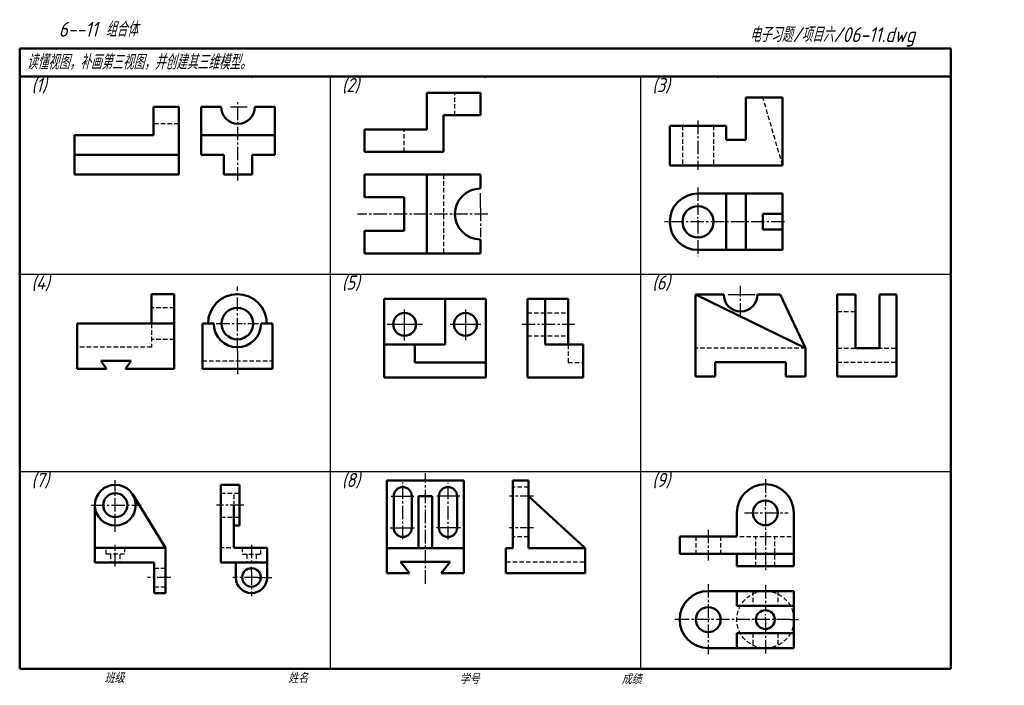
# Model space of a CAD drawing. Header units: millimetres. Extents: x 79 to 428, y 66 to 302.
import ezdxf

# ---------------------------------------------------------------- set-up
doc = ezdxf.new("R2010")
doc.units = ezdxf.units.MM
doc.header["$LTSCALE"] = 0.5
doc.linetypes.add('CENTER2', pattern=[28.575, 19.05, -3.175, 3.175, -3.175])
doc.linetypes.add('DASHED2', pattern=[9.525, 6.35, -3.175])
for name, color, linetype, lineweight in [('文字层', 227, 'Continuous', 20), ('点画线层', 3, 'CENTER2', 25), ('粗实线层', 7, 'Continuous', 50), ('虚线层', 2, 'DASHED2', 25)]:
    doc.layers.add(name, color=color, linetype=linetype, lineweight=lineweight)
doc.layers.add('细实线层', color=7, linetype='Continuous')
doc.styles.add('工程字体（斜）', font='gbeitc.shx', dxfattribs={"bigfont": 'gbcbig.shx'})
doc.styles.add('工程斜体', font='gbeitc.shx', dxfattribs={"bigfont": 'gbcbig.shx'})

msp = doc.modelspace()

# ---------------------------------------------------------------- linework, layer by layer
at = {"layer": '点画线层', "color": 7, "ltscale": 0.5}
for p, q in [((156.28, 245.22), (156.28, 273.72)), ((319.31, 266.44), (319.31, 248.96)), ((319.31, 242.72), (319.31, 233.06)), ((242.17, 235.54), (242.17, 225.06)), ((244.84, 233.32), (198.58, 233.32)), ((350.01, 230.58), (308.59, 230.58)), ((319.31, 231.17), (319.31, 218.41)), ((156.06, 184.66), (156.06, 207.57)), ((334.42, 196.98), (334.42, 207.86)), ((148.6, 194.49), (157.83, 194.49)), ((256.83, 194.22), (275.69, 194.22)), ((222.69, 102.26), (222.69, 141.45)), ((112.8, 120.71), (112.8, 138.99)), ((214.67, 118), (214.67, 138.12)), ((230.71, 117.9), (230.71, 137.99)), ((343.18, 139.29), (343.18, 129.86)), ((261.01, 133.3), (252.46, 133.3)), ((104.32, 130.1), (122.01, 130.1)), ((158.32, 130.1), (148.68, 130.1)), ((335.84, 127.38), (351.29, 127.38)), ((343.18, 127.76), (343.18, 106.43)), ((261.01, 122.07), (252.46, 122.07)), ((322.94, 121.35), (322.94, 110.49)), ((112.8, 108.42), (112.8, 115.99)), ((161.06, 116.09), (161.06, 109.26)), ((161.06, 106.64), (161.06, 97.81)), ((132.45, 104.48), (124.18, 104.48)), ((163.29, 104.48), (154.4, 104.48)), ((322.94, 102.1), (322.94, 77.34)), ((343.18, 101.74), (343.18, 92.41)), ((351.93, 89.54), (315.9, 89.54)), ((343.18, 89.38), (343.18, 77.06))]:
    msp.add_line(p, q, dxfattribs=at)
at = {"layer": '点画线层', "color": 7}
for p, q in [((242.17, 235.54), (242.17, 240.68)), ((158.39, 194.49), (158.97, 194.49)), ((159.79, 194.49), (163.58, 194.49)), ((156.06, 184.66), (156.06, 176.5)), ((343.18, 128.57), (343.18, 129.27)), ((161.06, 106.64), (161.06, 108.23)), ((163.29, 104.48), (168.26, 104.48)), ((343.18, 91.06), (343.18, 91.47)), ((315.9, 89.54), (311.12, 89.54)), ((343.18, 89.38), (343.18, 90.43)), ((351.93, 89.54), (354.93, 89.54))]:
    msp.add_line(p, q, dxfattribs=at)
at = {"layer": '粗实线层', "color": 7, "ltscale": 0.5}
for p, q in [((408.91, 292.03), (78.91, 292.03)), ((78.91, 292.03), (78.91, 282.03)), ((408.91, 282.03), (408.91, 292.03)), ((78.91, 282.03), (78.91, 72.03)), ((238.88, 282.03), (78.91, 282.03)), ((408.91, 282.03), (238.88, 282.03)), ((408.91, 72.03), (408.91, 282.03)), ((242.17, 276.32), (223.17, 276.32)), ((223.17, 276.32), (223.17, 263.32)), ((242.17, 268.32), (242.17, 276.32)), ((349.31, 274.58), (336.31, 274.58)), ((336.31, 274.58), (336.31, 259.58)), ((349.31, 250.58), (349.31, 274.58)), ((135.28, 271.33), (126.28, 271.33)), ((126.28, 271.33), (126.28, 261.33)), ((135.28, 254.33), (135.28, 271.33)), ((143.28, 254.33), (143.28, 271.33)), ((150.28, 271.33), (143.28, 271.33)), ((169.28, 271.33), (162.28, 271.33)), ((169.28, 254.33), (169.28, 271.33)), ((229.17, 255.32), (229.17, 268.32)), ((229.17, 268.32), (242.17, 268.32)), ((201.17, 263.32), (201.17, 255.32)), ((223.17, 263.32), (201.17, 263.32)), ((309.31, 264.58), (309.31, 250.58)), ((329.31, 264.58), (309.31, 264.58)), ((329.31, 259.58), (329.31, 264.58)), ((98.28, 261.33), (98.28, 254.33)), ((126.28, 261.33), (98.28, 261.33)), ((143.28, 261.33), (169.28, 261.33)), ((336.31, 259.58), (329.31, 259.58)), ((201.17, 255.32), (229.17, 255.32)), ((98.28, 254.33), (98.28, 247.33)), ((98.28, 254.33), (135.28, 254.33)), ((135.28, 247.33), (135.28, 254.33)), ((143.28, 254.33), (151.28, 254.33)), ((151.28, 254.33), (151.28, 247.33)), ((161.28, 247.33), (161.28, 254.33)), ((161.28, 254.33), (169.28, 254.33)), ((309.31, 250.58), (349.31, 250.58)), ((98.28, 247.33), (135.28, 247.33)), ((151.28, 247.33), (161.28, 247.33)), ((201.17, 247.32), (242.17, 247.32)), ((201.17, 247.32), (201.17, 239.32)), ((223.17, 247.32), (223.17, 219.32)), ((242.17, 242.32), (242.17, 247.32)), ((201.17, 239.32), (215.17, 239.32)), ((215.17, 239.32), (215.17, 227.32)), ((329.31, 240.58), (329.31, 220.58)), ((336.31, 240.58), (336.31, 220.58)), ((349.31, 233.37), (349.31, 240.58)), ((342.31, 227.78), (342.31, 233.37)), ((349.31, 233.37), (342.31, 233.37)), ((215.17, 227.32), (201.17, 227.32)), ((201.17, 227.32), (201.17, 219.32)), ((349.31, 227.78), (342.31, 227.78)), ((349.31, 220.58), (349.31, 227.78)), ((242.17, 219.32), (242.17, 224.32)), ((201.17, 219.32), (242.17, 219.32)), ((133.66, 204.89), (125.66, 204.89)), ((125.66, 204.89), (125.66, 194.49)), ((133.66, 178.49), (133.66, 204.89)), ((208.11, 203.22), (244.11, 203.22)), ((208.11, 175.32), (208.11, 203.22)), ((229.71, 187.02), (229.71, 203.22)), ((244.11, 203.22), (244.11, 175.32)), ((258.87, 175.32), (258.87, 203.22)), ((258.87, 203.22), (265.17, 203.22)), ((265.17, 203.22), (273.27, 203.22)), ((265.17, 203.22), (265.17, 187.02)), ((273.27, 203.22), (273.27, 187.02)), ((318.42, 204.77), (318.42, 175.77)), ((357.42, 185.77), (318.42, 204.77)), ((318.42, 204.77), (328.42, 204.77)), ((340.42, 204.77), (348.42, 204.77)), ((348.42, 204.77), (357.42, 185.77)), ((368.67, 175.77), (368.67, 204.77)), ((368.67, 204.77), (375.17, 204.77)), ((375.17, 185.77), (375.17, 204.77)), ((389.67, 204.77), (383.67, 204.77)), ((383.67, 204.77), (383.67, 185.77)), ((389.67, 175.77), (389.67, 204.77)), ((99.26, 194.49), (99.26, 178.49)), ((133.66, 194.49), (99.26, 194.49)), ((143.66, 178.49), (143.66, 194.49)), ((147.66, 194.49), (143.66, 194.49)), ((168.46, 194.49), (164.46, 194.49)), ((168.46, 178.49), (168.46, 194.49)), ((208.11, 187.02), (229.71, 187.02)), ((218.91, 180.72), (218.91, 187.02)), ((265.17, 187.02), (273.27, 187.02)), ((273.27, 187.02), (278.67, 187.02)), ((278.67, 187.02), (278.67, 175.32)), ((357.42, 175.77), (357.42, 185.77)), ((383.67, 185.77), (375.17, 185.77)), ((99.26, 178.49), (109.66, 178.49)), ((107.66, 181.29), (118.46, 181.29)), ((109.66, 178.49), (107.66, 181.29)), ((116.46, 178.49), (118.46, 181.29)), ((116.46, 178.49), (133.66, 178.49)), ((143.66, 178.49), (168.46, 178.49)), ((244.11, 180.72), (218.91, 180.72)), ((325.42, 175.77), (325.42, 180.77)), ((325.42, 180.77), (350.42, 180.77)), ((350.42, 180.77), (350.42, 175.77)), ((244.11, 175.32), (208.11, 175.32)), ((278.67, 175.32), (258.87, 175.32)), ((318.42, 175.77), (325.42, 175.77)), ((350.42, 175.77), (357.42, 175.77)), ((368.67, 175.77), (389.67, 175.77)), ((150.22, 109.73), (150.22, 137.32)), ((150.22, 137.32), (156.79, 137.32)), ((156.79, 137.32), (156.79, 122.87)), ((209.06, 138.91), (236.32, 138.91)), ((209.06, 106.03), (209.06, 138.91)), ((236.32, 138.91), (236.32, 106.03)), ((253.66, 114.86), (253.66, 138.91)), ((253.66, 138.91), (259.28, 138.91)), ((259.28, 138.91), (259.28, 114.86)), ((130.53, 114.99), (118.96, 133.87)), ((211.47, 133.3), (211.47, 122.07)), ((217.88, 133.3), (217.88, 122.07)), ((225.1, 133.3), (220.29, 133.3)), ((220.29, 133.3), (220.29, 114.86)), ((225.1, 114.86), (225.1, 133.3)), ((227.5, 133.3), (227.5, 122.07)), ((233.92, 133.3), (233.92, 122.07)), ((259.28, 133.3), (279.32, 114.86)), ((105.57, 109.73), (105.57, 130.1)), ((154.82, 130.1), (154.82, 114.99)), ((333.06, 119.02), (333.06, 127.38)), ((353.3, 108.46), (353.3, 127.38)), ((156.79, 122.87), (154.82, 122.87)), ((312.82, 119.02), (312.82, 112.86)), ((312.82, 119.02), (333.06, 119.02)), ((105.57, 114.99), (130.53, 114.99)), ((130.53, 98.89), (130.53, 114.99)), ((166.64, 114.99), (154.82, 114.99)), ((166.64, 114.99), (166.64, 104.48)), ((236.32, 114.86), (209.06, 114.86)), ((251.26, 106.03), (251.26, 114.86)), ((251.26, 114.86), (253.66, 114.86)), ((259.28, 114.86), (279.32, 114.86)), ((279.32, 106.03), (279.32, 114.86)), ((312.82, 112.86), (353.3, 112.86)), ((333.06, 112.86), (333.06, 108.46)), ((105.57, 109.73), (126.59, 109.73)), ((126.59, 109.73), (126.59, 98.89)), ((150.22, 109.73), (155.47, 109.73)), ((155.47, 109.73), (155.47, 104.48)), ((155.47, 109.73), (166.64, 109.73)), ((209.06, 106.03), (209.06, 110.04)), ((213.87, 110.04), (217.08, 106.03)), ((213.87, 110.04), (231.51, 110.04)), ((231.51, 110.04), (228.31, 106.03)), ((333.06, 108.46), (353.3, 108.46)), ((217.08, 106.03), (209.06, 106.03)), ((236.32, 106.03), (228.31, 106.03)), ((251.26, 106.03), (279.32, 106.03)), ((126.59, 98.89), (130.53, 98.89)), ((322.94, 99.66), (353.3, 99.66)), ((333.06, 99.66), (333.06, 94.38)), ((353.3, 99.66), (353.3, 79.42)), ((333.06, 94.38), (353.3, 94.38)), ((353.3, 84.7), (333.06, 84.7)), ((333.06, 84.7), (333.06, 79.42)), ((353.3, 79.42), (322.94, 79.42)), ((78.91, 72.03), (408.91, 72.03))]:
    msp.add_line(p, q, dxfattribs=at)
at = {"layer": '粗实线层'}
for p, q in [((319.31, 240.58), (349.31, 240.58)), ((319.31, 220.58), (349.31, 220.58))]:
    msp.add_line(p, q, dxfattribs=at)
at = {"layer": '粗实线层', "color": 7}
msp.add_line((349.31, 233.37), (349.31, 227.78), dxfattribs=at)
at = {"layer": '粗实线层', "color": 7, "ltscale": 0.5}
for centre, radius in [((319.31, 230.58), 5.54), ((156.06, 194.49), 5.6), ((215.31, 194.22), 4.05), ((236.91, 194.22), 4.05), ((112.8, 130.1), 7.23), ((112.8, 130.1), 4.27), ((343.18, 127.38), 4.4), ((161.06, 104.48), 3.28), ((322.94, 89.54), 4.4), ((343.18, 89.54), 3.34)]:
    msp.add_circle(centre, radius, dxfattribs=at)
for centre, radius, start, end in [((156.28, 271.33), 6, 180, 0), ((242.17, 233.32), 9, 90, 270), ((319.31, 230.58), 10, 90, 270), ((156.06, 194.49), 10.4, 0, 180), ((334.42, 204.77), 6, 180, 0), ((156.06, 194.49), 8.4, 180, 0), ((214.67, 133.3), 3.21, 0, 180), ((230.71, 133.3), 3.21, 0, 180), ((343.18, 127.38), 10.12, 0, 180), ((214.67, 122.07), 3.21, 180, 0), ((230.71, 122.07), 3.21, 180, 0), ((161.06, 104.48), 5.58, 180, 0), ((322.94, 89.54), 10.12, 90, 270)]:
    msp.add_arc(centre, radius, start, end, dxfattribs=at)
at = {"layer": '粗实线层', "color": 7}
for p in [(161.41, 282.03), (243.91, 282.03), (326.41, 282.03), (78.91, 212.03)]:
    msp.add_point(p, dxfattribs=at)
at = {"layer": '细实线层', "color": 7, "ltscale": 0.5}
for p, q in [((188.91, 282.03), (188.91, 72.03)), ((298.91, 282.03), (298.91, 72.03)), ((78.91, 212.03), (408.91, 212.03)), ((330.01, 204.77), (339.51, 204.77)), ((215.31, 188.46), (215.31, 199.44)), ((236.91, 199.45), (236.91, 188.55)), ((209.18, 194.22), (221.64, 194.22)), ((231.43, 194.22), (242.36, 194.22)), ((78.91, 142.03), (408.91, 142.03)), ((210.52, 133.3), (218.57, 133.3)), ((234.86, 133.3), (226.81, 133.3)), ((210.26, 122.07), (218.79, 122.07)), ((235.13, 122.07), (226.6, 122.07))]:
    msp.add_line(p, q, dxfattribs=at)
at = {"layer": '细实线层'}
for p, q in [((153.66, 271.33), (159.48, 271.33)), ((308.59, 230.58), (307.43, 230.58)), ((319.31, 231.7), (319.31, 232.17))]:
    msp.add_line(p, q, dxfattribs=at)
at = {"layer": '细实线层', "color": 7}
msp.add_point((78.91, 212.03), dxfattribs=at)
at = {"layer": '虚线层', "color": 7, "ltscale": 0.5}
for p, q in [((233.17, 268.32), (233.17, 276.32)), ((349.31, 250.58), (342.31, 274.58)), ((135.28, 265.33), (126.28, 265.33)), ((215.17, 255.32), (215.17, 263.32)), ((313.77, 264.58), (313.77, 250.58)), ((324.86, 264.58), (324.86, 250.58)), ((229.17, 247.32), (229.17, 219.32)), ((133.66, 200.09), (125.66, 200.09)), ((258.87, 198.27), (273.27, 198.27)), ((368.67, 198.77), (375.17, 198.77)), ((125.66, 194.49), (125.66, 186.09)), ((133.66, 188.89), (125.66, 188.89)), ((258.87, 190.17), (273.27, 190.17)), ((125.66, 186.09), (99.26, 186.09)), ((273.27, 187.02), (273.27, 180.72)), ((357.42, 185.77), (318.42, 185.77)), ((368.67, 185.77), (389.67, 185.77)), ((143.66, 181.29), (168.46, 181.29)), ((273.27, 180.72), (278.67, 180.72)), ((368.67, 180.77), (389.67, 180.77)), ((259.28, 136.51), (253.66, 136.51)), ((150.22, 134.37), (156.79, 134.37)), ((154.82, 133.87), (154.82, 130.6)), ((150.22, 125.83), (156.79, 125.83)), ((259.28, 118.86), (253.66, 118.86)), ((318.54, 119.02), (318.54, 112.86)), ((327.34, 119.02), (327.34, 112.86)), ((334.12, 119.02), (353.3, 119.02)), ((339.84, 108.46), (339.84, 119.02)), ((346.51, 108.46), (346.51, 119.02)), ((109.51, 112.69), (109.51, 114.99)), ((116.08, 112.69), (109.51, 112.69)), ((111.15, 112.69), (111.15, 109.73)), ((114.44, 112.69), (114.44, 109.73)), ((116.08, 114.99), (116.08, 112.69)), ((153.71, 114.99), (150.22, 114.99)), ((157.77, 114.99), (157.77, 112.69)), ((157.77, 112.69), (164.34, 112.69)), ((159.41, 112.69), (159.41, 109.73)), ((162.7, 112.69), (162.7, 109.73)), ((164.34, 112.69), (164.34, 114.99)), ((251.26, 110.04), (279.32, 110.04)), ((126.59, 107.76), (130.53, 107.76)), ((126.59, 101.19), (130.53, 101.19)), ((338.78, 99.66), (338.78, 94.38)), ((347.58, 99.66), (347.58, 94.38)), ((338.78, 84.7), (338.78, 79.42)), ((347.58, 84.7), (347.58, 79.42))]:
    msp.add_line(p, q, dxfattribs=at)
msp.add_circle((343.18, 89.54), 10.12, dxfattribs=at)

# ---------------------------------------------------------------- texts
at = {"layer": '文字层', "color": 7, "style": '工程字体（斜）'}
for s, p in [('班级', (108.94, 67.06)), ('姓名', (174.03, 67.04)), ('学号', (234.8, 66.66)), ('成绩', (292.23, 66.66))]:
    msp.add_text(s, height=3.5, dxfattribs=at).set_placement(p)
at = {"layer": '细实线层', "color": 7, "ltscale": 0.5}
for s, style, p in [('   6--11 组合体 ', '工程字体（斜）', (84.19, 296.2)), ('电子习题/项目六/06-11.dwg', '工程斜体', (337.62, 294.29)), ('读懂视图，补画第三视图，并创建其三维模型。', '工程斜体', (81.38, 284.56))]:
    msp.add_text(s, height=5.25, dxfattribs=dict(at, style=style)).set_placement(p)
at = {"layer": '虚线层', "color": 7, "ltscale": 0.5, "style": '工程斜体'}
for s, p in [('(1)', (83.1, 276.53)), ('(2)', (193.1, 276.53)), ('(3)', (303.1, 276.53)), ('(4)', (83.1, 206.53)), ('(5)', (193.1, 206.53)), ('(6)', (303.1, 206.53)), ('(7)', (83.1, 136.53)), ('(8)', (193.1, 136.53)), ('(9)', (303.1, 136.53))]:
    msp.add_text(s, height=5, dxfattribs=at).set_placement(p)

doc.saveas('drawing.dxf')
